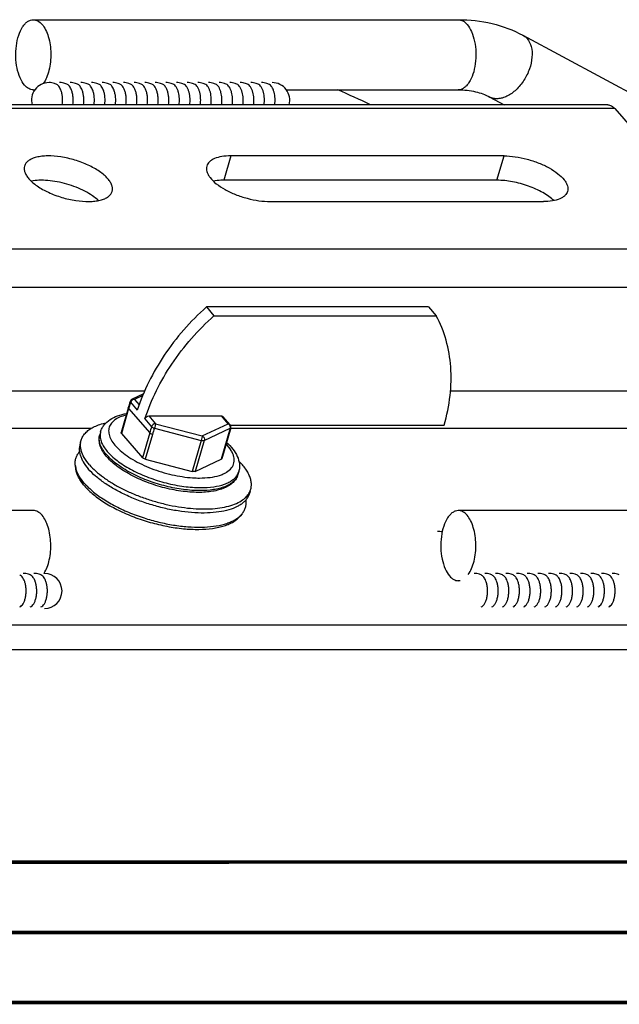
# Model space of a CAD drawing. Header units: millimetres. Extents: x 0 to 420, y 0 to 297.
# Tile 3 of 12: x 138 to 181, y 0 to 70. Entities that reach past the tile are written whole.
import ezdxf

# ---------------------------------------------------------------- set-up
doc = ezdxf.new("R2010")
doc.units = ezdxf.units.MM
doc.header["$LTSCALE"] = 23.1
doc.layers.get('0').update_dxf_attribs({"linetype": 'CONTINUOUS'})
doc.layers.add('AXES', color=7, linetype='CONTINUOUS')

msp = doc.modelspace()

# ---------------------------------------------------------------- linework, layer by layer
at = {"color": 7, "linetype": 'CONTINUOUS'}
for p, q in [((139.3929, 70.0794), (169.7038, 70.0794)), ((174.3155, 68.9688), (187.9294, 61.6331)), ((139.3929, 65.0794), (139.5044, 65.0794)), ((157.4429, 65.0794), (169.7038, 65.0794)), ((180.3641, 64.0076), (93.7615, 64.0076)), ((171.9437, 64.5671), (172.9821, 64.0076)), ((180.8641, 63.7396), (94.2615, 63.7396)), ((180.8641, 63.7396), (189.5243, 53.7396)), ((102.9218, 53.7396), (189.5243, 53.7396)), ((103.2878, 51.0076), (189.8904, 51.0076)), ((167.5864, 49.5942), (151.7381, 49.5942)), ((151.7381, 49.5942), (152.2794, 48.9692)), ((167.5864, 49.5942), (168.1276, 48.9692)), ((152.2794, 48.9692), (168.1276, 48.9692)), ((147.3335, 43.6031), (101.1503, 43.6031)), ((187.7529, 43.6031), (169.1438, 43.6031)), ((146.3025, 42.8633), (146.263, 42.7351)), ((147.2453, 43.3952), (146.4351, 43.0155)), ((147.1983, 43.2843), (146.6037, 43.0057)), ((146.6037, 43.0057), (146.9425, 42.6145)), ((146.2089, 42.5544), (145.658, 40.6475)), ((146.1941, 42.3535), (145.6816, 40.5782)), ((146.1941, 42.3535), (147.6941, 40.6215)), ((146.263, 42.7351), (146.2089, 42.5544)), ((146.3271, 42.797), (146.8087, 42.2408)), ((147.35, 41.6158), (147.8316, 41.0597)), ((147.6266, 41.8245), (152.8149, 41.8245)), ((147.6266, 41.8245), (148.1082, 41.2684)), ((153.2943, 41.271), (152.8149, 41.8245)), ((153.4208, 41.2182), (152.9414, 41.7717)), ((143.5252, 40.9393), (101.5072, 40.9393)), ((148.0312, 40.9436), (151.3692, 40.0802)), ((148.1082, 41.2684), (151.4462, 40.405)), ((151.4462, 40.405), (153.2943, 41.271)), ((151.5857, 40.0802), (153.4338, 40.9462)), ((153.4338, 40.9462), (152.7963, 38.7379)), ((153.472, 40.9852), (152.8345, 38.7768)), ((153.4506, 41.175), (168.6922, 41.175)), ((188.1097, 40.9393), (153.4588, 40.9393)), ((144.1973, 40.7006), (144.1348, 40.484)), ((145.6816, 40.5782), (147.1816, 38.8461)), ((147.6941, 40.6215), (147.1816, 38.8461)), ((147.8961, 40.5132), (147.3836, 38.7379)), ((151.3692, 40.0802), (150.7317, 37.8718)), ((151.5857, 40.0802), (150.9482, 37.8718)), ((142.7671, 39.5698), (142.796, 39.3502)), ((147.3836, 38.7379), (150.7317, 37.8718)), ((150.9482, 37.8718), (152.7963, 38.7379)), ((142.3921, 38.2707), (142.421, 38.0512)), ((154.0452, 37.8577), (153.9827, 37.6412)), ((154.6527, 36.1387), (154.5113, 35.9683)), ((139.3929, 35.0794), (109.082, 35.0794)), ((154.2777, 34.8396), (154.1363, 34.6693)), ((200.0147, 35.0794), (169.7038, 35.0794)), ((169.8153, 30.0794), (169.7038, 30.0794)), ((186.9044, 26.9143), (127.0045, 26.9143)), ((126.5045, 25.1823), (186.4044, 25.1823)), ((409.86, 10.0737), (25.007, 10.0134))]:
    msp.add_line(p, q, dxfattribs=at)
at = {"color": 7, "linetype": 'CONTINUOUS', "const_width": 0.25}
for points in [[(409.8307, 10.048), (25, 10)], [(20, 5), (415, 5)], [(420, 0), (0, 0)]]:
    msp.add_lwpolyline(points, dxfattribs=at)
at = {"color": 7, "linetype": 'CONTINUOUS'}
for centre, radius, start, end in [((140.5167, 64.3473), 1.25, 90.000168, 195.771687), ((140.5156, 64.3399), 1.2574, 72.365054, 89.947514), ((140.5164, 64.3465), 1.2508, 66.163348, 72.311012), ((141.2734, 64.3399), 1.2574, 72.365054, 89.947514), ((141.2742, 64.3465), 1.2508, 66.163348, 72.311012), ((142.0311, 64.3399), 1.2574, 72.365054, 89.947514), ((142.032, 64.3465), 1.2508, 66.163348, 72.311012), ((142.7889, 64.3399), 1.2574, 72.365054, 89.947514), ((142.7898, 64.3465), 1.2508, 66.163348, 72.311012), ((143.5467, 64.3399), 1.2574, 72.365054, 89.947514), ((143.5475, 64.3465), 1.2508, 66.163348, 72.311012), ((144.3044, 64.3399), 1.2574, 72.365054, 89.947514), ((144.3053, 64.3465), 1.2508, 66.163348, 72.311012), ((145.0622, 64.3399), 1.2574, 72.365054, 89.947514), ((145.0631, 64.3465), 1.2508, 66.163348, 72.311012), ((145.82, 64.3399), 1.2574, 72.365054, 89.947514), ((145.8208, 64.3465), 1.2508, 66.163348, 72.311012), ((146.5778, 64.3399), 1.2574, 72.365054, 89.947514), ((146.5786, 64.3465), 1.2508, 66.163348, 72.311012), ((147.3355, 64.3399), 1.2574, 72.365054, 89.947514), ((147.3364, 64.3465), 1.2508, 66.163348, 72.311012), ((148.0933, 64.3399), 1.2574, 72.365054, 89.947514), ((148.0942, 64.3465), 1.2508, 66.163348, 72.311012), ((148.8511, 64.3399), 1.2574, 72.365054, 89.947514), ((148.8519, 64.3465), 1.2508, 66.163348, 72.311012), ((149.6089, 64.3399), 1.2574, 72.365054, 89.947514), ((149.6097, 64.3465), 1.2508, 66.163348, 72.311012), ((150.3666, 64.3399), 1.2574, 72.365054, 89.947514), ((150.3675, 64.3465), 1.2508, 66.163348, 72.311012), ((151.1244, 64.3399), 1.2574, 72.365054, 89.947514), ((151.1253, 64.3465), 1.2508, 66.163348, 72.311012), ((151.8822, 64.3399), 1.2574, 72.365054, 89.947514), ((151.883, 64.3465), 1.2508, 66.163348, 72.311012), ((152.6399, 64.3399), 1.2574, 72.365054, 89.947514), ((152.6408, 64.3465), 1.2508, 66.163348, 72.311012), ((153.3977, 64.3399), 1.2574, 72.365054, 89.947514), ((153.3986, 64.3465), 1.2508, 66.163348, 72.311012), ((154.1555, 64.3399), 1.2574, 72.365054, 89.947514), ((154.1563, 64.3465), 1.2508, 66.163348, 72.311012), ((154.9133, 64.3399), 1.2574, 72.365054, 89.947514), ((154.9141, 64.3465), 1.2508, 66.163348, 72.311012), ((155.671, 64.3399), 1.2574, 72.365054, 89.947514), ((155.6719, 64.3465), 1.2508, 66.163348, 72.311012), ((156.43, 64.3473), 1.25, 344.221072, 90.000079), ((139.3923, 65.7139), 0.6345, 270.057627, 281.58815), ((116.2792, -35.8268), 110.4191, 64.710691, 66.043118), ((146.5412, 42.7892), 0.2499, 115.102859, 162.745736), ((167.5946, 36.1756), 22.2744, 163.583504, 163.897514), ((168.2258, 35.9881), 22.9328, 162.728163, 163.579835), ((157.3101, 37.8453), 10.0086, 161.267018, 163.896503), ((157.2929, 37.8004), 9.7805, 161.253698, 163.896584), ((153.2318, 41.0545), 0.25, 343.89751, 40.904628), ((151.2596, 45.0569), 7.6572, 266.219939, 269.92028), ((153.0555, 37.909), 0.9651, 338.987944, 343.891952), ((153.0748, 38.1453), 1.0126, 331.062546, 332.738453), ((153.1054, 38.13), 0.9784, 332.713211, 343.842819), ((168.2288, 32.342), 1.2553, 74.962619, 89.968006), ((138.6753, 29.3399), 1.2574, 72.365054, 89.947514), ((138.6761, 29.3465), 1.2508, 66.163348, 72.311012), ((139.4331, 29.3399), 1.2574, 72.365054, 89.947514), ((138.4631, 29.672), 1.1251, 25.891265, 29.214194), ((139.4339, 29.3465), 1.2508, 66.163348, 72.311012), ((140.192, 29.3491), 1.2482, 90.000613, 91.93113), ((138.5371, 31.6491), 1.9295, 326.783283, 327.453221), ((140.192, 29.3473), 1.25, 270.000008, 89.999992), ((170.8265, 29.3399), 1.2574, 72.365054, 89.947514), ((170.8273, 29.3465), 1.2508, 66.163348, 72.311012), ((171.5842, 29.3399), 1.2574, 72.365054, 89.947514), ((171.5851, 29.3465), 1.2508, 66.163348, 72.311012), ((172.342, 29.3399), 1.2574, 72.365054, 89.947514), ((172.3429, 29.3465), 1.2508, 66.163348, 72.311012), ((173.0998, 29.3399), 1.2574, 72.365054, 89.947514), ((173.1007, 29.3465), 1.2508, 66.163348, 72.311012), ((173.8576, 29.3399), 1.2574, 72.365054, 89.947514), ((173.8584, 29.3465), 1.2508, 66.163348, 72.311012), ((174.6153, 29.3399), 1.2574, 72.365054, 89.947514), ((174.6162, 29.3465), 1.2508, 66.163348, 72.311012), ((175.3731, 29.3399), 1.2574, 72.365054, 89.947514), ((175.374, 29.3465), 1.2508, 66.163348, 72.311012), ((176.1309, 29.3399), 1.2574, 72.365054, 89.947514), ((176.1317, 29.3465), 1.2508, 66.163348, 72.311012), ((176.8887, 29.3399), 1.2574, 72.365054, 89.947514), ((176.8895, 29.3465), 1.2508, 66.163348, 72.311012), ((177.6464, 29.3399), 1.2574, 72.365054, 89.947514), ((177.6473, 29.3465), 1.2508, 66.163348, 72.311012), ((178.4042, 29.3399), 1.2574, 72.365054, 89.947514), ((178.4051, 29.3465), 1.2508, 66.163348, 72.311012), ((179.162, 29.3399), 1.2574, 72.365054, 89.947514), ((179.1628, 29.3465), 1.2508, 66.163348, 72.311012), ((179.9197, 29.3399), 1.2574, 72.365054, 89.947514), ((179.9206, 29.3465), 1.2508, 66.163348, 72.311012), ((180.6775, 29.3399), 1.2574, 72.365054, 89.947514), ((180.6784, 29.3465), 1.2508, 66.163348, 72.311012), ((137.9526, 29.4677), 1.6756, 15.253278, 18.912558), ((169.7032, 30.7139), 0.6345, 270.057627, 281.58815)]:
    msp.add_arc(centre, radius, start, end, dxfattribs=at)
for points, knots in [([(138.7679, 65.4143), (138.6359, 65.5668), (138.4131, 65.959), (138.2113, 66.6425), (138.1241, 67.4196), (138.1617, 68.2124), (138.3197, 68.9417), (138.5503, 69.4659), (138.79, 69.782), (138.9781, 69.9497), (139.1806, 70.0548), (139.3242, 70.0794), (139.3929, 70.0794)], [0, 0, 0, 0, 0.1138935, 0.250217, 0.400531, 0.5532801, 0.6964578, 0.8200112, 0.8727465, 0.9194467, 0.9611664, 1, 1, 1, 1]), ([(139.3929, 70.0794), (139.5045, 70.0794), (139.7482, 70.0089), (139.9325, 69.8431), (140.0179, 69.7444)], [0, 0, 0, 0, 0.4608513, 1, 1, 1, 1]), ([(140.0179, 69.7444), (140.117, 69.6301), (140.2937, 69.3497), (140.5551, 68.6661), (140.689, 67.6769), (140.5932, 66.6773), (140.3621, 65.96), (140.1987, 65.6545), (140.1051, 65.5249)], [0, 0, 0, 0, 0.1022216, 0.2212881, 0.4925616, 0.7681216, 0.892, 1, 1, 1, 1]), ([(169.7038, 70.0794), (170.512, 70.0794), (172.112, 69.9057), (173.6243, 69.3412), (174.3155, 68.9688)], [0, 0, 0, 0, 0.5072391, 1, 1, 1, 1]), ([(169.7038, 70.0794), (169.8154, 70.0794), (170.0591, 70.0089), (170.2434, 69.8431), (170.3288, 69.7444)], [0, 0, 0, 0, 0.4608513, 1, 1, 1, 1]), ([(170.3288, 69.7444), (170.4609, 69.592), (170.6837, 69.1997), (170.8855, 68.5162), (170.9727, 67.7392), (170.9351, 66.9463), (170.7771, 66.2171), (170.5465, 65.6929), (170.3067, 65.3767), (170.1186, 65.209), (169.9161, 65.104), (169.7726, 65.0794), (169.7038, 65.0794)], [0, 0, 0, 0, 0.1138935, 0.250217, 0.400531, 0.5532801, 0.6964578, 0.8200112, 0.8727466, 0.9194467, 0.9611664, 1, 1, 1, 1]), ([(174.3155, 68.9688), (174.3988, 68.9238), (174.5027, 68.847), (174.5899, 68.7546), (174.611, 68.7302)], [0, 0, 0, 0, 0.745693, 1, 1, 1, 1]), ([(174.611, 68.7302), (174.7507, 68.5689), (174.9536, 68.1286), (174.9898, 67.368), (174.8023, 66.5428), (174.412, 65.747), (173.8674, 65.0744), (173.3139, 64.6665), (172.8532, 64.4861), (172.5268, 64.4304), (172.2177, 64.4526), (172.0288, 64.5212), (171.9437, 64.5672)], [0, 0, 0, 0, 0.1049456, 0.2287286, 0.3689564, 0.5167345, 0.6607898, 0.7909926, 0.8492184, 0.9027419, 0.9524375, 1, 1, 1, 1]), ([(139.3929, 65.0794), (139.2814, 65.0794), (139.0377, 65.1499), (138.8534, 65.3157), (138.7679, 65.4143)], [0, 0, 0, 0, 0.4608513, 1, 1, 1, 1]), ([(141.3627, 65.0534), (141.3429, 65.1058), (141.2994, 65.2033), (141.1992, 65.3624), (141.0972, 65.4574), (141.0219, 65.4907)], [0, 0, 0, 0, 0.2971589, 0.5632369, 1, 1, 1, 1]), ([(142.1202, 65.0541), (142.1004, 65.1064), (142.057, 65.2037), (141.9568, 65.3626), (141.8549, 65.4575), (141.7797, 65.4907)], [0, 0, 0, 0, 0.297124, 0.5631843, 1, 1, 1, 1]), ([(142.8777, 65.0548), (142.8579, 65.107), (142.8145, 65.2042), (142.7144, 65.3628), (142.6126, 65.4575), (142.5375, 65.4907)], [0, 0, 0, 0, 0.2970898, 0.563132, 1, 1, 1, 1]), ([(143.6352, 65.0555), (143.6154, 65.1076), (143.572, 65.2046), (143.472, 65.363), (143.3703, 65.4575), (143.2953, 65.4907)], [0, 0, 0, 0, 0.2970556, 0.5630798, 1, 1, 1, 1]), ([(144.3927, 65.0561), (144.3729, 65.1082), (144.3295, 65.2051), (144.2296, 65.3632), (144.128, 65.4576), (144.053, 65.4907)], [0, 0, 0, 0, 0.2970216, 0.5630276, 1, 1, 1, 1]), ([(145.1502, 65.0568), (145.1304, 65.1088), (145.0871, 65.2055), (144.9871, 65.3634), (144.8857, 65.4576), (144.8108, 65.4907)], [0, 0, 0, 0, 0.2969876, 0.5629758, 1, 1, 1, 1]), ([(145.9078, 65.0575), (145.888, 65.1094), (145.8446, 65.2059), (145.7447, 65.3636), (145.6433, 65.4576), (145.5686, 65.4907)], [0, 0, 0, 0, 0.2969538, 0.5629241, 1, 1, 1, 1]), ([(146.6653, 65.0582), (146.6455, 65.11), (146.6021, 65.2064), (146.5023, 65.3638), (146.401, 65.4577), (146.3264, 65.4907)], [0, 0, 0, 0, 0.2969201, 0.5628726, 1, 1, 1, 1]), ([(147.4228, 65.0588), (147.403, 65.1106), (147.3597, 65.2068), (147.2599, 65.364), (147.1587, 65.4577), (147.0841, 65.4907)], [0, 0, 0, 0, 0.2968862, 0.5628215, 1, 1, 1, 1]), ([(148.1803, 65.0595), (148.1605, 65.1111), (148.1172, 65.2072), (148.0175, 65.3642), (147.9164, 65.4578), (147.8419, 65.4907)], [0, 0, 0, 0, 0.2968528, 0.5627705, 1, 1, 1, 1]), ([(148.9378, 65.0601), (148.918, 65.1117), (148.8747, 65.2077), (148.7751, 65.3643), (148.6741, 65.4578), (148.5997, 65.4907)], [0, 0, 0, 0, 0.2968196, 0.5627199, 1, 1, 1, 1]), ([(149.7475, 64.8991), (149.7286, 64.9699), (149.6843, 65.1023), (149.5746, 65.3165), (149.4519, 65.4489), (149.3574, 65.4907)], [0, 0, 0, 0, 0.3032433, 0.5730692, 1, 1, 1, 1]), ([(150.5049, 64.9004), (150.486, 64.9711), (150.4417, 65.1031), (150.332, 65.3169), (150.2095, 65.449), (150.1152, 65.4907)], [0, 0, 0, 0, 0.3032048, 0.5730009, 1, 1, 1, 1]), ([(151.2624, 64.9016), (151.2434, 64.9722), (151.1991, 65.104), (151.0895, 65.3173), (150.9671, 65.4491), (150.873, 65.4907)], [0, 0, 0, 0, 0.3031653, 0.5729323, 1, 1, 1, 1]), ([(152.0198, 64.9029), (152.0008, 64.9733), (151.9565, 65.1048), (151.8469, 65.3177), (151.7247, 65.4491), (151.6308, 65.4907)], [0, 0, 0, 0, 0.3031276, 0.5728657, 1, 1, 1, 1]), ([(152.7772, 64.9041), (152.7583, 64.9744), (152.7139, 65.1056), (152.6044, 65.3181), (152.4824, 65.4492), (152.3885, 65.4907)], [0, 0, 0, 0, 0.3030906, 0.5728005, 1, 1, 1, 1]), ([(153.5347, 64.9053), (153.5157, 64.9754), (153.4714, 65.1064), (153.3619, 65.3184), (153.24, 65.4493), (153.1463, 65.4907)], [0, 0, 0, 0, 0.3030546, 0.5727371, 1, 1, 1, 1]), ([(154.2922, 64.9065), (154.2731, 64.9764), (154.2288, 65.1072), (154.1194, 65.3188), (153.9976, 65.4493), (153.9041, 65.4907)], [0, 0, 0, 0, 0.30302, 0.5726761, 1, 1, 1, 1]), ([(155.0496, 64.9075), (155.0306, 64.9774), (154.9863, 65.1079), (154.8769, 65.3191), (154.7553, 65.4494), (154.6618, 65.4907)], [0, 0, 0, 0, 0.3029943, 0.5726221, 1, 1, 1, 1]), ([(155.8071, 64.9085), (155.7881, 64.9783), (155.7437, 65.1085), (155.6344, 65.3194), (155.5129, 65.4495), (155.4196, 65.4907)], [0, 0, 0, 0, 0.3029663, 0.5725748, 1, 1, 1, 1]), ([(156.5647, 64.9094), (156.5456, 64.979), (156.5013, 65.1091), (156.392, 65.3196), (156.2706, 65.4495), (156.1774, 65.4907)], [0, 0, 0, 0, 0.3028976, 0.572496, 1, 1, 1, 1]), ([(141.4559, 64.0074), (141.4832, 64.1872), (141.4907, 64.4612), (141.439, 64.8109), (141.3918, 64.9763), (141.3627, 65.0534)], [0, 0, 0, 0, 0.515166, 0.7665073, 1, 1, 1, 1]), ([(142.2136, 64.0074), (142.2409, 64.1873), (142.2485, 64.4615), (142.1967, 64.8115), (142.1494, 64.977), (142.1202, 65.0541)], [0, 0, 0, 0, 0.5152101, 0.7665478, 1, 1, 1, 1]), ([(142.9714, 64.0074), (142.9987, 64.1875), (143.0063, 64.4619), (142.9543, 64.8121), (142.907, 64.9776), (142.8777, 65.0548)], [0, 0, 0, 0, 0.5152542, 0.7665882, 1, 1, 1, 1]), ([(143.7292, 64.0074), (143.7565, 64.1876), (143.7641, 64.4622), (143.712, 64.8127), (143.6645, 64.9783), (143.6352, 65.0555)], [0, 0, 0, 0, 0.5152982, 0.7666284, 1, 1, 1, 1]), ([(144.487, 64.0074), (144.5143, 64.1878), (144.5218, 64.4626), (144.4696, 64.8132), (144.4221, 64.9789), (144.3927, 65.0561)], [0, 0, 0, 0, 0.5153258, 0.7666613, 1, 1, 1, 1]), ([(145.2447, 64.0074), (145.2721, 64.1879), (145.2796, 64.4629), (145.2273, 64.8138), (145.1797, 64.9796), (145.1502, 65.0568)], [0, 0, 0, 0, 0.515369, 0.7667011, 1, 1, 1, 1]), ([(146.0025, 64.0074), (146.0299, 64.1881), (146.0374, 64.4633), (145.9849, 64.8144), (145.9372, 64.9802), (145.9078, 65.0575)], [0, 0, 0, 0, 0.5154121, 0.7667407, 1, 1, 1, 1]), ([(146.7603, 64.0074), (146.7877, 64.1882), (146.7952, 64.4636), (146.7426, 64.8149), (146.6948, 64.9809), (146.6653, 65.0582)], [0, 0, 0, 0, 0.515455, 0.7667802, 1, 1, 1, 1]), ([(147.5181, 64.0074), (147.5455, 64.1883), (147.5529, 64.4639), (147.5003, 64.8155), (147.4524, 64.9815), (147.4228, 65.0588)], [0, 0, 0, 0, 0.5154977, 0.7668194, 1, 1, 1, 1]), ([(148.2758, 64.0074), (148.3033, 64.1885), (148.3107, 64.4643), (148.2579, 64.8161), (148.2099, 64.9822), (148.1803, 65.0595)], [0, 0, 0, 0, 0.5155401, 0.7668584, 1, 1, 1, 1]), ([(149.0336, 64.0074), (149.0611, 64.1886), (149.0685, 64.4646), (149.0156, 64.8166), (148.9675, 64.9828), (148.9378, 65.0601)], [0, 0, 0, 0, 0.5155826, 0.7668972, 1, 1, 1, 1]), ([(149.7914, 64.0075), (149.8141, 64.1575), (149.8281, 64.4582), (149.7855, 64.7567), (149.7475, 64.8991)], [0, 0, 0, 0, 0.5072462, 1, 1, 1, 1]), ([(150.5492, 64.0075), (150.5719, 64.1577), (150.5859, 64.4589), (150.5431, 64.7578), (150.5049, 64.9004)], [0, 0, 0, 0, 0.5073046, 1, 1, 1, 1]), ([(151.3069, 64.0075), (151.3297, 64.158), (151.3437, 64.4596), (151.3007, 64.759), (151.2624, 64.9016)], [0, 0, 0, 0, 0.5073644, 1, 1, 1, 1]), ([(152.0647, 64.0076), (152.0876, 64.1582), (152.1015, 64.4603), (152.0583, 64.7601), (152.0198, 64.9029)], [0, 0, 0, 0, 0.5074216, 1, 1, 1, 1]), ([(152.8225, 64.0076), (152.8454, 64.1585), (152.8593, 64.461), (152.8159, 64.7611), (152.7772, 64.9041)], [0, 0, 0, 0, 0.5074772, 1, 1, 1, 1]), ([(153.5803, 64.0076), (153.6032, 64.1587), (153.617, 64.4616), (153.5735, 64.7622), (153.5347, 64.9053)], [0, 0, 0, 0, 0.5075313, 1, 1, 1, 1]), ([(154.338, 64.0076), (154.361, 64.1589), (154.3748, 64.4622), (154.3311, 64.7632), (154.2922, 64.9065)], [0, 0, 0, 0, 0.5075832, 1, 1, 1, 1]), ([(155.0958, 64.0076), (155.1188, 64.1591), (155.1326, 64.4628), (155.0887, 64.7641), (155.0496, 64.9075)], [0, 0, 0, 0, 0.5076325, 1, 1, 1, 1]), ([(155.8536, 64.0075), (155.8766, 64.1593), (155.8904, 64.4633), (155.8463, 64.765), (155.8071, 64.9085)], [0, 0, 0, 0, 0.5076771, 1, 1, 1, 1]), ([(156.6113, 64.0075), (156.6344, 64.1594), (156.6482, 64.4638), (156.604, 64.7657), (156.5647, 64.9094)], [0, 0, 0, 0, 0.5077622, 1, 1, 1, 1]), ([(169.7038, 65.0794), (170.1181, 65.0794), (170.8934, 65.0022), (171.629, 64.7367), (171.9437, 64.5671)], [0, 0, 0, 0, 0.5367901, 1, 1, 1, 1]), ([(180.3641, 64.0076), (180.408, 64.0076), (180.4983, 63.9954), (180.6797, 63.9215), (180.7957, 63.8185), (180.8641, 63.7396)], [0, 0, 0, 0, 0.225844, 0.4626898, 1, 1, 1, 1]), ([(151.7381, 49.5942), (150.6016, 48.5788), (148.6135, 46.3196), (147.2574, 43.6219), (146.8087, 42.2408)], [0, 0, 0, 0, 0.5120737, 1, 1, 1, 1]), ([(147.35, 41.6158), (147.7986, 42.9969), (149.1548, 45.6946), (151.1429, 47.9538), (152.2794, 48.9692)], [0, 0, 0, 0, 0.4879263, 1, 1, 1, 1]), ([(168.6922, 41.175), (168.8906, 41.8622), (169.1739, 43.2363), (169.2302, 45.2907), (168.903, 47.2286), (168.4248, 48.4207), (168.1276, 48.9692)], [0, 0, 0, 0, 0.2681142, 0.5231167, 0.7661374, 1, 1, 1, 1]), ([(146.3025, 42.8633), (146.301, 42.8585), (146.2985, 42.8337), (146.3141, 42.8112), (146.3271, 42.797)], [0, 0, 0, 0, 0.2070258, 1, 1, 1, 1]), ([(146.6037, 43.0057), (146.5442, 43.0057), (146.4238, 42.9573), (146.346, 42.8552), (146.3271, 42.797)], [0, 0, 0, 0, 0.4927617, 1, 1, 1, 1]), ([(146.6037, 43.0057), (146.5773, 43.0198), (146.5202, 43.038), (146.4604, 43.0273), (146.4351, 43.0155)], [0, 0, 0, 0, 0.5178886, 1, 1, 1, 1]), ([(146.1941, 42.3535), (146.1849, 42.3642), (146.1701, 42.3853), (146.1674, 42.4122), (146.1704, 42.4229)], [0, 0, 0, 0, 0.5611491, 1, 1, 1, 1]), ([(144.1973, 40.7006), (144.2227, 40.7887), (144.2916, 40.9602), (144.4957, 41.2722), (144.8633, 41.5947), (145.4188, 41.8583), (145.8304, 41.963), (146.0486, 42.0026)], [0, 0, 0, 0, 0.1156544, 0.2310831, 0.4674676, 0.7205534, 1, 1, 1, 1]), ([(146.014, 41.8902), (145.8531, 41.8498), (145.5584, 41.754), (145.1798, 41.5407), (144.909, 41.2686), (144.7648, 40.9398), (144.7616, 40.5754), (144.8906, 40.1974), (145.1384, 39.8135), (145.497, 39.4296), (145.9571, 39.0541), (146.5069, 38.6965), (147.1317, 38.3664), (148.0512, 37.9713), (149.2591, 37.6042), (150.2606, 37.4487), (150.7547, 37.4163)], [0, 0, 0, 0, 0.054851, 0.1018729, 0.1424585, 0.1795999, 0.2175173, 0.2601253, 0.3098313, 0.367543, 0.4331159, 0.5057142, 0.58404, 0.6664843, 0.8362786, 1, 1, 1, 1]), ([(147.35, 41.6158), (147.3689, 41.6741), (147.4467, 41.7762), (147.5671, 41.8245), (147.6266, 41.8245)], [0, 0, 0, 0, 0.5072415, 1, 1, 1, 1]), ([(152.8149, 41.8245), (152.8393, 41.8245), (152.8868, 41.8166), (152.9267, 41.7887), (152.9414, 41.7717)], [0, 0, 0, 0, 0.5200584, 1, 1, 1, 1]), ([(142.7671, 39.5698), (142.7539, 39.6701), (142.7487, 39.8711), (142.8144, 40.1649), (142.9531, 40.4361), (143.161, 40.68), (143.4337, 40.8945), (143.7675, 41.0782), (144.1586, 41.2299), (144.4416, 41.3054), (144.5911, 41.3383)], [0, 0, 0, 0, 0.1082331, 0.2127035, 0.3185204, 0.4305503, 0.5526662, 0.6874747, 0.8364173, 1, 1, 1, 1]), ([(148.1082, 41.2684), (148.0487, 41.2684), (147.9283, 41.2201), (147.8505, 41.1179), (147.8316, 41.0597)], [0, 0, 0, 0, 0.4927659, 1, 1, 1, 1]), ([(147.8316, 41.0597), (147.8539, 41.0326), (147.9185, 40.986), (147.9904, 40.9558), (148.0312, 40.9436)], [0, 0, 0, 0, 0.451554, 1, 1, 1, 1]), ([(148.1082, 41.2684), (148.1056, 41.249), (148.0966, 41.2021), (148.0721, 41.0936), (148.0489, 41.0048), (148.0312, 40.9436)], [0, 0, 0, 0, 0.1761659, 0.4278902, 1, 1, 1, 1]), ([(153.2943, 41.271), (153.3186, 41.271), (153.3661, 41.2631), (153.406, 41.2352), (153.4207, 41.2182)], [0, 0, 0, 0, 0.5200564, 1, 1, 1, 1]), ([(153.2943, 41.271), (153.3493, 41.2415), (153.437, 41.1397), (153.4509, 41.0056), (153.4338, 40.9462)], [0, 0, 0, 0, 0.5026049, 1, 1, 1, 1]), ([(153.4338, 40.9462), (153.4386, 40.9485), (153.4547, 40.9573), (153.4684, 40.9725), (153.472, 40.9851)], [0, 0, 0, 0, 0.2882248, 1, 1, 1, 1]), ([(151.1697, 36.3751), (150.7536, 36.3751), (149.8921, 36.4445), (148.6066, 36.7111), (147.3484, 37.1275), (146.2036, 37.6656), (145.3751, 38.2065), (144.8401, 38.6797), (144.5253, 39.0313), (144.2867, 39.3909), (144.132, 39.7578), (144.0712, 40.1278), (144.102, 40.3705), (144.1348, 40.484)], [0, 0, 0, 0, 0.1403361, 0.2904291, 0.4419442, 0.5863165, 0.71611, 0.7739894, 0.8268309, 0.8748872, 0.9189326, 0.9601344, 1, 1, 1, 1]), ([(146.503, 37.6883), (146.1188, 37.8836), (145.5806, 38.2027), (144.9622, 38.7013), (144.6006, 39.0678), (144.3292, 39.4354), (144.1537, 39.7987), (144.0801, 40.1524), (144.1049, 40.3805), (144.1348, 40.484)], [0, 0, 0, 0, 0.331202, 0.4777957, 0.6094863, 0.7257559, 0.8274147, 0.9171544, 1, 1, 1, 1]), ([(144.1606, 40.4834), (144.155, 40.3831), (144.1748, 40.1696), (144.2874, 39.8501), (144.4789, 39.5239), (144.7457, 39.1953), (145.0834, 38.8686), (145.4868, 38.5487), (145.9495, 38.2408), (146.464, 37.9497), (147.0221, 37.6802), (147.8177, 37.3533), (148.8542, 37.0276), (150.1041, 36.7806), (150.9383, 36.7166), (151.3404, 36.7166)], [0, 0, 0, 0, 0.0348595, 0.0733541, 0.116696, 0.1654715, 0.2197892, 0.2794124, 0.3438545, 0.412444, 0.4843728, 0.5587338, 0.7107547, 0.8604631, 1, 1, 1, 1]), ([(144.1973, 40.7006), (144.1821, 40.6478), (144.1677, 40.5752), (144.1616, 40.502), (144.1606, 40.4834)], [0, 0, 0, 0, 0.7475296, 1, 1, 1, 1]), ([(145.6816, 40.5782), (145.6724, 40.5889), (145.6576, 40.61), (145.6549, 40.6369), (145.6579, 40.6475)], [0, 0, 0, 0, 0.5611491, 1, 1, 1, 1]), ([(147.8961, 40.5132), (147.855, 40.5239), (147.7825, 40.5511), (147.7168, 40.5953), (147.6941, 40.6215)], [0, 0, 0, 0, 0.5505029, 1, 1, 1, 1]), ([(151.4462, 40.405), (151.4436, 40.3855), (151.4345, 40.3387), (151.4101, 40.2302), (151.3869, 40.1414), (151.3692, 40.0802)], [0, 0, 0, 0, 0.1761678, 0.4278953, 1, 1, 1, 1]), ([(151.3692, 40.0802), (151.4092, 40.0699), (151.4815, 40.0589), (151.557, 40.0667), (151.5857, 40.0802)], [0, 0, 0, 0, 0.5654095, 1, 1, 1, 1]), ([(151.4462, 40.405), (151.5013, 40.3755), (151.5889, 40.2737), (151.6029, 40.1396), (151.5857, 40.0802)], [0, 0, 0, 0, 0.5026002, 1, 1, 1, 1]), ([(142.7695, 39.9392), (142.7406, 39.8722), (142.6947, 39.7318), (142.6661, 39.5094), (142.6778, 39.2781), (142.7293, 39.0396), (142.8199, 38.7954), (142.9983, 38.4517), (143.1795, 38.2092), (143.3154, 38.0523)], [0, 0, 0, 0, 0.1058192, 0.2125718, 0.3230884, 0.4398355, 0.5647667, 0.699288, 1, 1, 1, 1]), ([(142.8111, 39.3551), (142.8061, 39.3731), (142.7878, 39.4438), (142.7742, 39.5158), (142.7671, 39.5698)], [0, 0, 0, 0, 0.255463, 1, 1, 1, 1]), ([(143.3987, 38.3409), (143.2602, 38.5007), (143.0239, 38.8175), (142.8595, 39.1801), (142.8111, 39.3551)], [0, 0, 0, 0, 0.53807, 1, 1, 1, 1]), ([(151.2489, 37.3996), (151.5047, 37.3996), (151.9836, 37.4256), (152.5515, 37.5396), (152.9367, 37.6821), (153.241, 37.8388), (153.4901, 38.043), (153.6466, 38.2929), (153.7133, 38.4901), (153.7319, 38.6999), (153.7029, 38.9191), (153.6276, 39.145), (153.4595, 39.4672), (153.2784, 39.6899), (153.1416, 39.8328)], [0, 0, 0, 0, 0.1750616, 0.3272768, 0.3942993, 0.4553357, 0.5614087, 0.609159, 0.6555159, 0.7025095, 0.7520663, 0.8057451, 0.8646299, 1, 1, 1, 1]), ([(153.1743, 39.9445), (153.3375, 39.7948), (153.6296, 39.4871), (153.9585, 38.9683), (154.0974, 38.4999), (154.1037, 38.1274), (154.0706, 37.9458), (154.0452, 37.8577)], [0, 0, 0, 0, 0.2794393, 0.5324983, 0.7688786, 0.8843647, 1, 1, 1, 1]), ([(142.3921, 38.2707), (142.3803, 38.36), (142.3736, 38.5382), (142.4206, 38.8), (142.5246, 39.0452), (142.6278, 39.1913), (142.6865, 39.26)], [0, 0, 0, 0, 0.2541403, 0.499312, 0.7448407, 1, 1, 1, 1]), ([(147.3836, 38.7379), (147.3425, 38.7485), (147.27, 38.7757), (147.2043, 38.8199), (147.1816, 38.8461)], [0, 0, 0, 0, 0.5505029, 1, 1, 1, 1]), ([(152.8345, 38.7768), (152.8333, 38.7728), (152.8257, 38.7556), (152.8093, 38.744), (152.7963, 38.7379)], [0, 0, 0, 0, 0.2251664, 1, 1, 1, 1]), ([(142.4361, 38.056), (142.4311, 38.074), (142.4128, 38.1448), (142.3992, 38.2168), (142.3921, 38.2707)], [0, 0, 0, 0, 0.255463, 1, 1, 1, 1]), ([(143.0435, 36.8399), (142.9576, 36.9391), (142.8019, 37.137), (142.5621, 37.5285), (142.4481, 37.8448), (142.421, 38.0512)], [0, 0, 0, 0, 0.2858593, 0.5465907, 1, 1, 1, 1]), ([(143.0237, 37.0418), (142.8852, 37.2017), (142.6489, 37.5184), (142.4845, 37.881), (142.4361, 38.056)], [0, 0, 0, 0, 0.53807, 1, 1, 1, 1]), ([(154.8478, 36.4541), (154.8364, 36.3809), (154.7998, 36.2355), (154.7035, 36.0292), (154.5672, 35.8373), (154.3923, 35.6611), (154.1804, 35.5015), (153.8375, 35.3045), (153.3189, 35.1104), (152.6032, 34.9629), (151.7885, 34.8954), (150.8953, 34.9097), (149.9464, 35.0054), (148.9665, 35.1802), (147.9812, 35.4297), (147.0163, 35.7472), (146.0971, 36.1245), (145.2475, 36.5516), (144.4896, 37.0174), (143.8428, 37.5097), (143.4737, 37.8696), (143.3154, 38.0523)], [0, 0, 0, 0, 0.0171617, 0.0344808, 0.0524289, 0.0714158, 0.0917632, 0.1137012, 0.1628101, 0.2192036, 0.2824946, 0.3517859, 0.4258327, 0.5031556, 0.5821286, 0.6610551, 0.7382411, 0.8120661, 0.8810612, 0.9439973, 1, 1, 1, 1]), ([(143.3987, 38.3409), (143.5368, 38.1814), (143.8534, 37.8662), (144.4026, 37.4292), (145.0414, 37.0104), (145.7572, 36.6183), (146.5357, 36.2608), (147.361, 35.9451), (148.2165, 35.6777), (149.0847, 35.464), (149.9481, 35.3084), (150.7891, 35.214), (151.5907, 35.1827), (152.3369, 35.2149), (153.0129, 35.31), (153.6059, 35.4664), (154.1046, 35.6815), (154.3849, 35.8746), (154.5011, 35.9805)], [0, 0, 0, 0, 0.0524733, 0.1107684, 0.1743037, 0.2422485, 0.3135944, 0.3872105, 0.461889, 0.5363876, 0.6094698, 0.6799455, 0.7467141, 0.8088127, 0.8654738, 0.916204, 0.9608963, 1, 1, 1, 1]), ([(154.0521, 38.607), (154.0743, 38.5851), (154.1602, 38.4988), (154.2428, 38.4093), (154.3021, 38.3409)], [0, 0, 0, 0, 0.256575, 1, 1, 1, 1]), ([(154.6527, 36.1387), (154.7111, 36.2091), (154.8133, 36.359), (154.9133, 36.6104), (154.9543, 36.8787), (154.9359, 37.1597), (154.8595, 37.4502), (154.7268, 37.7476), (154.5396, 38.0495), (154.3864, 38.2435), (154.3021, 38.3409)], [0, 0, 0, 0, 0.1124677, 0.2209663, 0.3297723, 0.4431166, 0.564602, 0.6969003, 0.84173, 1, 1, 1, 1]), ([(151.2779, 36.5001), (150.8861, 36.5001), (150.0735, 36.5609), (148.854, 36.7965), (147.646, 37.1673), (146.8715, 37.5009), (146.503, 37.6883)], [0, 0, 0, 0, 0.2370264, 0.4912322, 0.7499389, 1, 1, 1, 1]), ([(150.9482, 37.8718), (150.9195, 37.8584), (150.844, 37.8505), (150.7717, 37.8615), (150.7317, 37.8718)], [0, 0, 0, 0, 0.4345905, 1, 1, 1, 1]), ([(153.9827, 37.6412), (153.9526, 37.5369), (153.861, 37.3332), (153.6435, 37.0701), (153.3586, 36.8509), (153.0148, 36.6752), (152.6183, 36.5398), (152.0018, 36.407), (151.509, 36.3751), (151.1697, 36.3751)], [0, 0, 0, 0, 0.099096, 0.2008745, 0.3087045, 0.4250561, 0.5519135, 0.6901522, 1, 1, 1, 1]), ([(153.9564, 37.5629), (153.9244, 37.4797), (153.8335, 37.316), (153.6323, 37.1034), (153.3684, 36.9205), (153.0462, 36.7686), (152.6697, 36.6489), (152.078, 36.5291), (151.6047, 36.5001), (151.2779, 36.5001)], [0, 0, 0, 0, 0.0881299, 0.1826485, 0.2871432, 0.4038171, 0.533684, 0.6768297, 1, 1, 1, 1]), ([(151.3404, 36.7166), (151.6476, 36.7166), (152.2184, 36.75), (152.8909, 36.8992), (153.3339, 37.0862), (153.6001, 37.2472), (153.8127, 37.4344), (153.9195, 37.5802), (153.961, 37.6553)], [0, 0, 0, 0, 0.3181606, 0.590337, 0.7083465, 0.8147836, 0.9111455, 1, 1, 1, 1]), ([(143.0237, 37.0418), (143.0597, 37.0003), (143.2141, 36.8289), (143.381, 36.6691), (143.513, 36.5531)], [0, 0, 0, 0, 0.2384186, 1, 1, 1, 1]), ([(143.0435, 36.8399), (143.2362, 36.6174), (143.6991, 36.1828), (144.5214, 35.6037), (145.4929, 35.0707), (146.5764, 34.6047), (147.7306, 34.2236), (148.911, 33.9423), (150.0717, 33.7716), (150.836, 33.7339), (151.2048, 33.738)], [0, 0, 0, 0, 0.0987363, 0.2118178, 0.3366617, 0.4697349, 0.6069356, 0.743898, 0.8762714, 1, 1, 1, 1]), ([(143.513, 36.5531), (143.7502, 36.3447), (144.2842, 35.9431), (145.1832, 35.4134), (146.1967, 34.9392), (146.9178, 34.6741), (147.2903, 34.554)], [0, 0, 0, 0, 0.2203461, 0.4646517, 0.7269225, 1, 1, 1, 1]), ([(154.2777, 34.8396), (154.3352, 34.909), (154.4359, 35.0563), (154.5357, 35.303), (154.5783, 35.5661), (154.5688, 35.7448), (154.5557, 35.8343)], [0, 0, 0, 0, 0.2541286, 0.4992891, 0.7448184, 1, 1, 1, 1]), ([(154.5011, 35.9805), (154.5149, 35.9931), (154.5681, 36.0432), (154.6179, 36.0968), (154.6527, 36.1387)], [0, 0, 0, 0, 0.2554602, 1, 1, 1, 1]), ([(140.0179, 34.7444), (139.9325, 34.8431), (139.7482, 35.0089), (139.5045, 35.0794), (139.3929, 35.0794)], [0, 0, 0, 0, 0.5391487, 1, 1, 1, 1]), ([(140.1636, 30.6111), (140.25, 30.7464), (140.3998, 31.0572), (140.6074, 31.7706), (140.6849, 32.746), (140.544, 33.7044), (140.2859, 34.3634), (140.1139, 34.6336), (140.0179, 34.7444)], [0, 0, 0, 0, 0.1110696, 0.236784, 0.5123592, 0.7808773, 0.8986122, 1, 1, 1, 1]), ([(147.2903, 34.554), (147.6348, 34.4429), (148.3277, 34.2477), (149.3698, 34.0365), (150.3854, 33.9127), (151.3451, 33.8798), (152.221, 33.9385), (152.8829, 34.0664), (153.3456, 34.2185), (153.7281, 34.3864), (153.9842, 34.5522), (154.1261, 34.6815)], [0, 0, 0, 0, 0.1536711, 0.3051636, 0.4508683, 0.587462, 0.7121133, 0.8227437, 0.8724957, 0.9185174, 1, 1, 1, 1]), ([(151.2048, 33.738), (151.5306, 33.7416), (152.0049, 33.7718), (152.6068, 33.8775), (153.0044, 33.9819), (153.3597, 34.1133), (153.754, 34.3135), (154.0078, 34.5145), (154.1363, 34.6693)], [0, 0, 0, 0, 0.3095225, 0.4499325, 0.5800088, 0.6995966, 0.8089472, 1, 1, 1, 1]), ([(154.1261, 34.6815), (154.1399, 34.6941), (154.1931, 34.7441), (154.2429, 34.7978), (154.2777, 34.8396)], [0, 0, 0, 0, 0.2554602, 1, 1, 1, 1]), ([(169.7038, 35.0794), (169.6351, 35.0794), (169.4915, 35.0548), (169.289, 34.9497), (169.1009, 34.782), (168.8612, 34.4659), (168.6306, 33.9417), (168.4726, 33.2124), (168.435, 32.4196), (168.5221, 31.6425), (168.724, 30.959), (168.9468, 30.5668), (169.0788, 30.4143)], [0, 0, 0, 0, 0.0388336, 0.0805533, 0.1272535, 0.1799888, 0.3035422, 0.4467199, 0.599469, 0.749783, 0.8861065, 1, 1, 1, 1]), ([(170.3288, 34.7444), (170.2434, 34.8431), (170.0591, 35.0089), (169.8154, 35.0794), (169.7038, 35.0794)], [0, 0, 0, 0, 0.5391487, 1, 1, 1, 1]), ([(170.416, 30.5249), (170.5095, 30.6545), (170.673, 30.96), (170.904, 31.6773), (170.9999, 32.6769), (170.866, 33.6661), (170.6046, 34.3497), (170.4279, 34.6301), (170.3288, 34.7444)], [0, 0, 0, 0, 0.108, 0.2318784, 0.5074384, 0.7787119, 0.8977784, 1, 1, 1, 1]), ([(138.8117, 29.9075), (138.7926, 29.9774), (138.7483, 30.1079), (138.6389, 30.3191), (138.5173, 30.4494), (138.4239, 30.4907)], [0, 0, 0, 0, 0.3029943, 0.5726221, 1, 1, 1, 1]), ([(139.4451, 30.2211), (139.4272, 30.2529), (139.3601, 30.3596), (139.2642, 30.4542), (139.1816, 30.4907)], [0, 0, 0, 0, 0.2876682, 1, 1, 1, 1]), ([(140.3267, 29.9094), (140.3077, 29.979), (140.2633, 30.1091), (140.154, 30.3196), (140.0326, 30.4495), (139.9394, 30.4907)], [0, 0, 0, 0, 0.3028976, 0.572496, 1, 1, 1, 1]), ([(169.0788, 30.4143), (169.1642, 30.3157), (169.3486, 30.1499), (169.5923, 30.0794), (169.7038, 30.0794)], [0, 0, 0, 0, 0.5391487, 1, 1, 1, 1]), ([(171.6736, 30.0534), (171.6538, 30.1058), (171.6103, 30.2033), (171.5101, 30.3624), (171.4081, 30.4574), (171.3328, 30.4907)], [0, 0, 0, 0, 0.2971589, 0.5632369, 1, 1, 1, 1]), ([(172.4311, 30.0541), (172.4113, 30.1064), (172.3679, 30.2037), (172.2677, 30.3626), (172.1658, 30.4575), (172.0906, 30.4907)], [0, 0, 0, 0, 0.297124, 0.5631843, 1, 1, 1, 1]), ([(173.1886, 30.0548), (173.1688, 30.107), (173.1254, 30.2042), (173.0253, 30.3628), (172.9235, 30.4575), (172.8484, 30.4907)], [0, 0, 0, 0, 0.2970898, 0.563132, 1, 1, 1, 1]), ([(173.9461, 30.0555), (173.9263, 30.1076), (173.8829, 30.2046), (173.7829, 30.363), (173.6812, 30.4575), (173.6062, 30.4907)], [0, 0, 0, 0, 0.2970556, 0.5630798, 1, 1, 1, 1]), ([(174.7036, 30.0561), (174.6838, 30.1082), (174.6404, 30.2051), (174.5405, 30.3632), (174.4389, 30.4576), (174.3639, 30.4907)], [0, 0, 0, 0, 0.2970216, 0.5630276, 1, 1, 1, 1]), ([(175.4611, 30.0568), (175.4413, 30.1088), (175.398, 30.2055), (175.298, 30.3634), (175.1965, 30.4576), (175.1217, 30.4907)], [0, 0, 0, 0, 0.2969876, 0.5629758, 1, 1, 1, 1]), ([(176.2186, 30.0575), (176.1989, 30.1094), (176.1555, 30.2059), (176.0556, 30.3636), (175.9542, 30.4576), (175.8795, 30.4907)], [0, 0, 0, 0, 0.2969538, 0.5629241, 1, 1, 1, 1]), ([(176.9762, 30.0582), (176.9564, 30.11), (176.913, 30.2064), (176.8132, 30.3638), (176.7119, 30.4577), (176.6372, 30.4907)], [0, 0, 0, 0, 0.2969201, 0.5628726, 1, 1, 1, 1]), ([(177.7337, 30.0588), (177.7139, 30.1106), (177.6706, 30.2068), (177.5708, 30.364), (177.4696, 30.4577), (177.395, 30.4907)], [0, 0, 0, 0, 0.2968862, 0.5628215, 1, 1, 1, 1]), ([(178.4912, 30.0595), (178.4714, 30.1111), (178.4281, 30.2072), (178.3284, 30.3642), (178.2273, 30.4578), (178.1528, 30.4907)], [0, 0, 0, 0, 0.2968528, 0.5627705, 1, 1, 1, 1]), ([(179.2487, 30.0601), (179.2289, 30.1117), (179.1856, 30.2077), (179.086, 30.3643), (178.985, 30.4578), (178.9106, 30.4907)], [0, 0, 0, 0, 0.2968196, 0.5627199, 1, 1, 1, 1]), ([(180.0584, 29.8991), (180.0395, 29.9699), (179.9952, 30.1023), (179.8855, 30.3165), (179.7628, 30.4489), (179.6683, 30.4907)], [0, 0, 0, 0, 0.3032433, 0.5730692, 1, 1, 1, 1]), ([(180.8158, 29.9004), (180.7969, 29.9711), (180.7526, 30.1031), (180.6429, 30.3169), (180.5204, 30.449), (180.4261, 30.4907)], [0, 0, 0, 0, 0.3032048, 0.5730009, 1, 1, 1, 1]), ([(138.4239, 28.204), (138.5264, 28.2493), (138.6569, 28.3986), (138.769, 28.6364), (138.8372, 28.8674), (138.8773, 29.1222), (138.8878, 29.3889), (138.868, 29.6533), (138.8341, 29.8252), (138.8117, 29.9075)], [0, 0, 0, 0, 0.1818967, 0.2983901, 0.4293086, 0.5704232, 0.7164286, 0.8615264, 1, 1, 1, 1]), ([(139.1817, 28.204), (139.2291, 28.225), (139.3227, 28.2937), (139.4351, 28.4428), (139.5273, 28.6372), (139.595, 28.8677), (139.6352, 29.1229), (139.6455, 29.3897), (139.6256, 29.6542), (139.5916, 29.8262), (139.5692, 29.9085)], [0, 0, 0, 0, 0.0839429, 0.1835485, 0.2998258, 0.4305005, 0.5713445, 0.7170572, 0.8618456, 1, 1, 1, 1]), ([(139.5377, 30.0108), (139.5331, 30.0242), (139.5145, 30.0759), (139.493, 30.1266), (139.4752, 30.1633)], [0, 0, 0, 0, 0.2582876, 1, 1, 1, 1]), ([(139.9395, 28.204), (139.9869, 28.225), (140.0806, 28.2938), (140.1929, 28.443), (140.2852, 28.6375), (140.3529, 28.8682), (140.393, 29.1235), (140.4033, 29.3905), (140.3833, 29.6551), (140.3492, 29.8271), (140.3267, 29.9094)], [0, 0, 0, 0, 0.083949, 0.1835703, 0.2998508, 0.4305409, 0.571418, 0.7171389, 0.8619006, 1, 1, 1, 1]), ([(171.3329, 28.204), (171.3844, 28.2268), (171.4858, 28.3041), (171.6042, 28.472), (171.6984, 28.6906), (171.7632, 28.9479), (171.795, 29.2289), (171.7918, 29.5171), (171.7539, 29.7949), (171.7046, 29.9713), (171.6736, 30.0534)], [0, 0, 0, 0, 0.0842951, 0.1857048, 0.3048532, 0.438544, 0.5814251, 0.7270446, 0.8686653, 1, 1, 1, 1]), ([(172.0907, 28.204), (172.1422, 28.2268), (172.2437, 28.3042), (172.3621, 28.4722), (172.4563, 28.6909), (172.521, 28.9483), (172.5528, 29.2295), (172.5495, 29.5177), (172.5116, 29.7955), (172.4621, 29.972), (172.4311, 30.0541)], [0, 0, 0, 0, 0.0842977, 0.1857174, 0.3048814, 0.4385882, 0.5814798, 0.7270982, 0.8687015, 1, 1, 1, 1]), ([(172.8484, 28.204), (172.9, 28.2268), (173.0015, 28.3042), (173.1199, 28.4723), (173.2142, 28.6911), (173.2789, 28.9487), (173.3106, 29.23), (173.3073, 29.5183), (173.2692, 29.7962), (173.2197, 29.9727), (173.1886, 30.0548)], [0, 0, 0, 0, 0.0843004, 0.18573, 0.3049096, 0.4386322, 0.5815343, 0.7271516, 0.8687375, 1, 1, 1, 1]), ([(173.6062, 28.204), (173.6578, 28.2268), (173.7593, 28.3043), (173.8778, 28.4725), (173.972, 28.6914), (174.0367, 28.9491), (174.0684, 29.2305), (174.065, 29.5189), (174.0269, 29.7969), (173.9773, 29.9734), (173.9461, 30.0555)], [0, 0, 0, 0, 0.084303, 0.1857425, 0.3049376, 0.4386762, 0.5815887, 0.7272048, 0.8687735, 1, 1, 1, 1]), ([(174.364, 28.204), (174.4156, 28.2268), (174.5172, 28.3043), (174.6356, 28.4726), (174.7299, 28.6917), (174.7946, 28.9495), (174.8262, 29.231), (174.8227, 29.5195), (174.7845, 29.7976), (174.7348, 29.9741), (174.7036, 30.0561)], [0, 0, 0, 0, 0.0843142, 0.1857713, 0.3049753, 0.4387093, 0.5816151, 0.7272389, 0.8688007, 1, 1, 1, 1]), ([(175.1218, 28.204), (175.1734, 28.2268), (175.275, 28.3044), (175.3935, 28.4728), (175.4878, 28.692), (175.5524, 28.9499), (175.584, 29.2315), (175.5805, 29.5202), (175.5421, 29.7982), (175.4924, 29.9748), (175.4611, 30.0568)], [0, 0, 0, 0, 0.0843171, 0.1857844, 0.3050039, 0.4387534, 0.5816692, 0.7272917, 0.8688363, 1, 1, 1, 1]), ([(175.8795, 28.204), (175.9312, 28.2268), (176.0328, 28.3044), (176.1514, 28.4729), (176.2456, 28.6922), (176.3103, 28.9503), (176.3418, 29.2321), (176.3382, 29.5208), (176.2998, 29.7989), (176.2499, 29.9755), (176.2186, 30.0575)], [0, 0, 0, 0, 0.0843199, 0.1857974, 0.3050324, 0.4387974, 0.5817231, 0.7273443, 0.8688718, 1, 1, 1, 1]), ([(176.6373, 28.204), (176.689, 28.2268), (176.7907, 28.3045), (176.9092, 28.4731), (177.0035, 28.6925), (177.0681, 28.9507), (177.0996, 29.2326), (177.0959, 29.5214), (177.0574, 29.7996), (177.0075, 29.9761), (176.9762, 30.0582)], [0, 0, 0, 0, 0.0843228, 0.1858105, 0.3050608, 0.4388413, 0.5817768, 0.7273966, 0.8689072, 1, 1, 1, 1]), ([(177.3951, 28.204), (177.4468, 28.2268), (177.5485, 28.3045), (177.6671, 28.4732), (177.7614, 28.6928), (177.8259, 28.9511), (177.8574, 29.2331), (177.8536, 29.522), (177.8151, 29.8002), (177.7651, 29.9768), (177.7337, 30.0588)], [0, 0, 0, 0, 0.0843256, 0.1858235, 0.3050892, 0.4388851, 0.5818303, 0.7274488, 0.8689423, 1, 1, 1, 1]), ([(178.1528, 28.204), (178.2045, 28.2269), (178.3063, 28.3046), (178.4249, 28.4734), (178.5192, 28.693), (178.5838, 28.9515), (178.6152, 29.2336), (178.6114, 29.5226), (178.5727, 29.8009), (178.5226, 29.9775), (178.4912, 30.0595)], [0, 0, 0, 0, 0.0843285, 0.1858364, 0.3051174, 0.4389287, 0.5818835, 0.7275007, 0.8689773, 1, 1, 1, 1]), ([(178.9106, 28.204), (178.9623, 28.2269), (179.0641, 28.3046), (179.1827, 28.4734), (179.277, 28.6931), (179.3416, 28.9516), (179.373, 29.2339), (179.3691, 29.5231), (179.3304, 29.8015), (179.2802, 29.9781), (179.2487, 30.0601)], [0, 0, 0, 0, 0.0843191, 0.1857908, 0.3050258, 0.4388302, 0.5818234, 0.727477, 0.8689763, 1, 1, 1, 1]), ([(179.6684, 28.204), (179.7704, 28.2491), (179.9004, 28.3973), (180.0124, 28.6337), (180.0807, 28.8631), (180.1211, 29.1165), (180.1323, 29.3818), (180.1134, 29.6453), (180.0804, 29.8168), (180.0584, 29.8991)], [0, 0, 0, 0, 0.1818884, 0.2982621, 0.4290177, 0.5700003, 0.7159753, 0.8612004, 1, 1, 1, 1]), ([(180.4262, 28.204), (180.5282, 28.2491), (180.6583, 28.3975), (180.7703, 28.6341), (180.8386, 28.8638), (180.879, 29.1174), (180.8901, 29.3829), (180.8711, 29.6465), (180.8379, 29.8181), (180.8158, 29.9004)], [0, 0, 0, 0, 0.1819, 0.2982956, 0.4290754, 0.5700752, 0.7160516, 0.8612536, 1, 1, 1, 1])]:
    msp.add_open_spline(points, degree=3, knots=knots, dxfattribs=at)
at = {"layer": 'AXES', "color": 7, "linetype": 'CONTINUOUS'}
for p, q in [((153.476, 60.3646), (152.976, 58.6326)), ((172.9616, 60.3646), (153.476, 60.3646)), ((172.4616, 58.6326), (172.9616, 60.3646)), ((172.4616, 58.6326), (152.976, 58.6326)), ((156.2906, 57.1146), (175.7762, 57.1146))]:
    msp.add_line(p, q, dxfattribs=at)
for points, knots in [([(144.7075, 58.7396), (144.6276, 58.8319), (144.4419, 59.0136), (143.9897, 59.3602), (143.2972, 59.7421), (142.3662, 60.0911), (141.3908, 60.3141), (140.5902, 60.3807), (140.0059, 60.3462), (139.6311, 60.2812), (139.3116, 60.1777), (139.0544, 60.0369), (138.866, 59.8592), (138.7915, 59.7139), (138.7704, 59.641)], [0, 0, 0, 0, 0.0554272, 0.1175937, 0.2584123, 0.4126679, 0.5679386, 0.7116354, 0.7757788, 0.8333964, 0.8839835, 0.927676, 0.9655624, 1, 1, 1, 1]), ([(153.476, 60.3646), (153.2613, 60.3646), (152.8664, 60.3394), (152.4053, 60.2236), (152.1147, 60.0776), (151.9492, 59.9527), (151.8272, 59.8075), (151.7769, 59.6968), (151.7608, 59.641)], [0, 0, 0, 0, 0.3262008, 0.5989641, 0.7147968, 0.8181661, 0.9118013, 1, 1, 1, 1]), ([(172.9616, 60.3646), (173.2294, 60.3646), (173.785, 60.32), (174.6152, 60.1488), (175.429, 59.8814), (176.1696, 59.5364), (176.7856, 59.1385), (177.1848, 58.7643), (177.3944, 58.4564), (177.4883, 58.2419), (177.5253, 58.0335), (177.5091, 57.8996), (177.4914, 57.8382)], [0, 0, 0, 0, 0.1429613, 0.2964285, 0.4515363, 0.5992207, 0.731312, 0.8418168, 0.8883125, 0.9293103, 0.965908, 1, 1, 1, 1]), ([(138.7704, 59.641), (138.7511, 59.5741), (138.7356, 59.4263), (138.7853, 59.1972), (138.9019, 58.9622), (139.0138, 58.8142), (139.0784, 58.7396)], [0, 0, 0, 0, 0.211164, 0.440514, 0.7011848, 1, 1, 1, 1]), ([(151.7608, 59.641), (151.7431, 59.5797), (151.7269, 59.4457), (151.7639, 59.2374), (151.8578, 59.0229), (152.0674, 58.715), (152.4667, 58.3408), (153.0827, 57.9428), (153.8232, 57.5979), (154.637, 57.3304), (155.4672, 57.1593), (156.0228, 57.1146), (156.2906, 57.1146)], [0, 0, 0, 0, 0.034092, 0.0706897, 0.1116875, 0.1581832, 0.268688, 0.4007793, 0.5484637, 0.7035715, 0.8570387, 1, 1, 1, 1]), ([(139.0784, 58.7396), (139.1582, 58.6474), (139.344, 58.4656), (139.7962, 58.119), (140.4887, 57.7372), (141.4196, 57.3881), (142.3951, 57.1652), (143.1957, 57.0986), (143.78, 57.1331), (144.1548, 57.1981), (144.4743, 57.3016), (144.7315, 57.4424), (144.9199, 57.62), (144.9944, 57.7654), (145.0154, 57.8382)], [0, 0, 0, 0, 0.0554272, 0.1175937, 0.2584123, 0.4126679, 0.5679386, 0.7116354, 0.7757788, 0.8333964, 0.8839835, 0.927676, 0.9655624, 1, 1, 1, 1]), ([(144.0399, 57.1823), (143.9059, 57.3095), (143.5945, 57.5534), (143.0594, 57.8689), (142.4472, 58.1456), (141.7863, 58.3702), (141.1073, 58.5324), (140.4419, 58.6245), (139.821, 58.6427), (139.4275, 58.6023), (139.2464, 58.5661)], [0, 0, 0, 0, 0.1079754, 0.2301087, 0.3624096, 0.5000026, 0.6375958, 0.7698976, 0.8920301, 1, 1, 1, 1]), ([(145.0154, 57.8382), (145.0348, 57.9052), (145.0503, 58.053), (145.0006, 58.282), (144.884, 58.517), (144.7721, 58.6651), (144.7075, 58.7396)], [0, 0, 0, 0, 0.211164, 0.440514, 0.7011848, 1, 1, 1, 1]), ([(152.976, 58.6326), (152.91, 58.6326), (152.6625, 58.6275), (152.4149, 58.6017), (152.2368, 58.5661)], [0, 0, 0, 0, 0.2667192, 1, 1, 1, 1]), ([(176.5158, 57.1823), (176.4051, 57.2874), (176.1532, 57.4912), (175.5608, 57.8662), (174.6956, 58.2505), (173.5927, 58.5497), (172.8299, 58.6326), (172.4616, 58.6326)], [0, 0, 0, 0, 0.1043866, 0.220812, 0.4787907, 0.7481012, 1, 1, 1, 1]), ([(177.4914, 57.8382), (177.4753, 57.7825), (177.425, 57.6718), (177.303, 57.5266), (177.1375, 57.4017), (176.8469, 57.2557), (176.3858, 57.1399), (175.9909, 57.1146), (175.7762, 57.1146)], [0, 0, 0, 0, 0.0881987, 0.1818339, 0.2852032, 0.4010359, 0.6737992, 1, 1, 1, 1])]:
    msp.add_open_spline(points, degree=3, knots=knots, dxfattribs=at)

doc.saveas('drawing.dxf')
